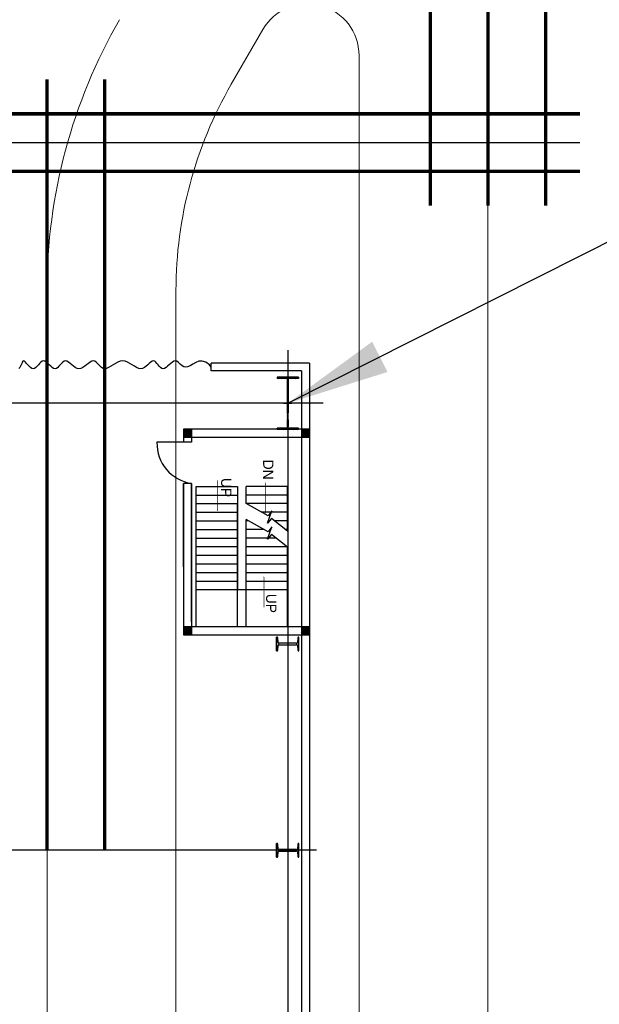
# Model space of a CAD drawing. Extents: x -11758 to 4934791, y -233543 to 1826789.
# Tile 130 of 256: x 2159290 to 2176146, y 6158 to 34790. Entities that reach past the tile are written whole.
import ezdxf

# ---------------------------------------------------------------- set-up
doc = ezdxf.new("R2010")
doc.units = 0
doc.header["$LTSCALE"] = 800
doc.header["$MEASUREMENT"] = 0
for name, pattern in [('CENTER', [2, 1.25, -0.25, 0.25, -0.25]), ('CENTER2', [1.125, 0.75, -0.125, 0.125, -0.125]), ('CONTINOUS', [0]), ('HIDDEN', [0.375, 0.25, -0.125])]:
    doc.linetypes.add(name, pattern=pattern)
doc.layers.get('0').update_dxf_attribs({"linetype": 'CONTINUOUS'})
for name, color, linetype in [('COL', 1, 'CENTER'), ('GRID', 8, 'CENTER'), ('KEY PLAN', 251, 'CONTINUOUS'), ('PIPE', 1, 'CONTINUOUS'), ('REV3', 2, 'CONTINUOUS'), ('WALL', 6, 'CONTINUOUS')]:
    doc.layers.add(name, color=color, linetype=linetype)
doc.styles.add('HTX11', font='O8111901')
doc.styles.add('ROMANS', font='ISO9.shx', dxfattribs={"width": 0.8})
doc.styles.get("Standard").update_dxf_attribs({"font": 'ISO9'})
doc.dimstyles.get("Standard").update_dxf_attribs({"dimtxt": 0.18, "dimasz": 0.18, "dimexe": 0.18, "dimexo": 0.0625, "dimgap": 0.09, "dimtad": 0, "dimtih": 1, "dimtoh": 1, "dimdec": 4, "dimzin": 0, "dimdsep": 46, "dimtxsty": 'Standard', "dimcen": 0.09, "dimadec": 0, "dimazin": 0, "dimtfac": 1, "dimtdec": 4, "dimtofl": 0, "dimtmove": 0, "dimatfit": 3, "dimfxl": 1, "dimtolj": 1, "dimtzin": 0, "dimarcsym": 0})
pattern_1 = [(225, (987345.39, 1095521.387), (-22.097087, 22.097087), [])]
pattern_2 = [(225, (990776.214, 1095521.387), (-22.097087, 22.097087), [])]

# ---------------------------------------------------------------- blocks, each defined once
blk = doc.blocks.new('A$C41E52089')
at = {"layer": 'COL'}
h = blk.add_hatch(dxfattribs=at)
h.set_pattern_fill('ANSI31', color=256, scale=100, style=0)
h.paths.add_polyline_path([(310, -720), (0, -720), (0, -760), (310, -760)])
h.paths.add_polyline_path([(0, -720), (-310, -720), (-310, -760), (0, -760)])
h.paths.add_polyline_path([(0, 0), (-13, 0), (-13, -720), (0, -720)])
h.paths.add_polyline_path([(0, 720), (-13, 720), (-13, 0), (0, 0)])
h.paths.add_polyline_path([(12, 0), (0, 0), (0, -720), (12, -720)])
h.paths.add_polyline_path([(12, 720), (0, 720), (0, 0), (12, 0)])
h.paths.add_polyline_path([(310, 760), (0, 760), (0, 720), (12, 720), (310, 720)])
h.paths.add_polyline_path([(0, 760), (-310, 760), (-310, 720), (0, 720)])
for p, q in [((-310, 760), (310, 760)), ((-310, 760), (-310, 720)), ((-310, 720), (310, 720)), ((-13, -720), (-13, 720)), ((12, -720), (12, 720)), ((310, 760), (310, 720)), ((-310, -720), (310, -720)), ((-310, -760), (-310, -720)), ((-310, -760), (310, -760)), ((310, -760), (310, -720))]:
    blk.add_line(p, q, dxfattribs=at)
at = {"layer": 'COL', "color": 2}
for p, q in [((0, -800), (0, 800)), ((123, 0), (-123, 0))]:
    blk.add_line(p, q, dxfattribs=at)
blk = doc.blocks.new('Stair-Unl. Bay')
at = {"layer": 'REV3', "linetype": 'Continuous'}
h = blk.add_hatch(dxfattribs=at)
h.set_pattern_fill('ANSI31', color=256, scale=250, angle=90, style=0)
h.set_pattern_definition(pattern_1)
h.paths.add_polyline_path([(862563, 874681), (862563, 874796), (862793, 874796), (862793, 874681)])
h = blk.add_hatch(dxfattribs=at)
h.set_pattern_fill('ANSI31', color=256, scale=250, angle=90, style=0)
h.set_pattern_definition(pattern_2)
h.paths.add_polyline_path([(865994, 874681), (865994, 874796), (866224, 874796), (866224, 874681)])
h = blk.add_hatch(dxfattribs=at)
h.set_pattern_fill('ANSI31', color=256, scale=250, angle=90, style=0)
h.set_pattern_definition(pattern_1)
h.paths.add_polyline_path([(862563, 874566), (862563, 874681), (862793, 874681), (862793, 874566)])
h = blk.add_hatch(dxfattribs=at)
h.set_pattern_fill('ANSI31', color=256, scale=250, angle=90, style=0)
h.set_pattern_definition(pattern_2)
h.paths.add_polyline_path([(865994, 874566), (865994, 874681), (866224, 874681), (866224, 874566)])
h = blk.add_hatch(dxfattribs=at)
h.set_pattern_fill('ANSI31', color=256, scale=250, angle=90, style=0)
h.set_pattern_definition([(225, (987345.39, 1089771.387), (-22.097087, 22.097087), [])])
h.paths.add_polyline_path([(862563, 868816), (862563, 869046), (862793, 869046), (862793, 868816)])
h = blk.add_hatch(dxfattribs=at)
h.set_pattern_fill('ANSI31', color=256, scale=250, angle=90, style=0)
h.set_pattern_definition([(225, (990776.214, 1089771.387), (-22.097087, 22.097087), [])])
h.paths.add_polyline_path([(865994, 868816), (865994, 869046), (866224, 869046), (866224, 868816)])
for p, q in [((862563, 874796), (862793, 874796)), ((865994, 874796), (866224, 874796)), ((862563, 874566), (862793, 874566)), ((865994, 874566), (866224, 874566)), ((864652, 873481), (864402, 873481))]:
    blk.add_line(p, q, dxfattribs=at)
at = {"layer": 'REV3', "linetype": 'Continuous', "flags": 128}
for points in [[(863885, 873083, 0, 150, 0), (863885, 873438, 25, 25, 0), (863885, 873997, 25, 25, 0)], [(863833, 871281, 0, 150, 0), (863833, 870927, 25, 25, 0), (863833, 870368, 25, 25, 0)], [(865241, 871216, 0, 150, 0), (865241, 870861, 25, 25, 0), (865241, 870303, 25, 25, 0)]]:
    blk.add_lwpolyline(points, format="xyseb", dxfattribs=at)
at = {"layer": 'WALL'}
for p, q in [((863202, 874566), (863202, 872244)), ((864402, 874566), (864402, 871446)), ((864652, 874566), (864652, 870981)), ((865852, 874566), (865852, 870481)), ((866224, 870395), (866224, 874418)), ((864402, 873481), (863202, 873481)), ((865852, 873481), (864652, 873481)), ((864402, 873231), (863202, 873231)), ((865852, 873231), (864652, 873231)), ((864402, 872981), (863202, 872981)), ((864402, 872731), (863202, 872731)), ((865852, 872981), (864652, 872981)), ((865852, 872731), (864652, 872731)), ((864402, 872481), (863202, 872481)), ((865852, 872481), (864652, 872481)), ((864402, 872231), (863202, 872231)), ((865852, 872231), (864652, 872231)), ((863535, 871981), (864402, 871981)), ((865852, 871981), (864652, 871981)), ((863202, 871779), (863202, 870481)), ((863202, 871731), (863263, 871731)), ((863888, 871731), (864402, 871731)), ((865852, 871731), (864652, 871731)), ((863202, 871481), (863580, 871481)), ((864339, 871481), (864402, 871481)), ((865852, 871481), (864652, 871481)), ((863202, 871231), (863952, 871231)), ((865852, 871231), (864652, 871231)), ((863202, 870981), (864402, 870981)), ((863202, 870731), (864402, 870731)), ((864402, 870981), (864402, 870481)), ((865852, 870981), (864652, 870981)), ((865852, 870731), (864652, 870731)), ((863202, 870481), (864402, 870481)), ((865852, 870481), (864652, 870481)), ((865993, 870395), (866223, 870395)), ((865994, 869195), (866997, 869195))]:
    blk.add_line(p, q, dxfattribs=at)
for points in [[(862563, 874796), (862563, 874566), (866224, 874566), (866224, 874796)], [(866224, 868816), (866224, 869046), (862563, 869046), (862563, 868816)]]:
    blk.add_lwpolyline(points, close=True, dxfattribs=at)
for points in [[(862793, 869046), (862793, 874796)], [(865994, 870395), (865994, 874796)], [(866224, 870395), (866224, 874796)], [(862563, 869046), (862563, 874566)], [(865994, 870395), (865994, 874566)], [(865993, 874418), (865994, 870395)], [(864652, 870481), (864652, 873481)], [(866224, 872818), (866224, 870395)], [(863198, 872247), (863670, 871875), (863781, 872015), (863655, 871659), (863766, 871799), (864402, 871446)], [(863198, 871783), (863670, 871410), (863781, 871550), (863655, 871194), (863766, 871335), (864402, 870981)], [(862563, 868816), (862563, 869086)], [(862793, 868816), (862793, 869046)], [(865994, 868816), (865994, 869195)], [(866224, 868816), (866224, 869195)]]:
    blk.add_lwpolyline(points, dxfattribs=at)
blk.add_arc((865811, 869223), 1186, 358.6299, 81.1377, dxfattribs=at)
at = {"style": 'HTX11'}
for s, p in [('UP', (863822, 873602)), ('UP', (865131, 870236)), ('DN', (863909, 869703))]:
    blk.add_text(s, height=300, rotation=90, dxfattribs=at).set_placement(p)
blk = doc.blocks.new('I4')
blk.add_lwpolyline([(250, 200), (248, 200, 0.388879), (223, 177), (216, 43, -0.388879), (191, 20), (-191, 20, -0.388879), (-216, 43), (-223, 177, 0.388879), (-248, 200), (-250, 200), (-250, -200), (-248, -200, 0.388879), (-223, -177), (-216, -43, -0.388879), (-191, -20), (191, -20, -0.388879), (216, -43), (223, -177, 0.388879), (248, -200), (250, -200), (250, 200), (250, -200)], format="xyb")

msp = doc.modelspace()

# ---------------------------------------------------------------- linework, layer by layer
msp.add_line((2167410, 10635.3), (2166760, 10635.3))
at = {"layer": 'GRID', "linetype": 'CENTER', "ltscale": 5000}
for p, q in [((2167085, 25178.7), (2167085, -14374.9)), ((2168111.3, 23635.3), (2072684.5, 23635.3))]:
    msp.add_line(p, q, dxfattribs=at)
at = {"layer": 'GRID', "linetype": 'CENTER', "ltscale": 2500}
msp.add_line((2167924.4, 10635.3), (2118014.2, 10635.3), dxfattribs=at)
at = {"layer": 'KEY PLAN', "linetype": 'CONTINOUS', "lineweight": 15}
for p, q in [((2172908, 80115.9), (2172908, -39752.7)), ((2165442.6, 32914.7), (2166358.9, 34501.9)), ((2169158, 33751.9), (2169158, -14828.6)), ((2160085, 26915.1), (2160085, -21114.7)), ((2163835, -14828.1), (2163835, 26915.1))]:
    msp.add_line(p, q, dxfattribs=at)
at = {"layer": 'KEY PLAN', "linetype": 'CONTINOUS', "lineweight": 15, "const_width": 100}
for points in [[(2171232, 78232.8), (2171232, 29377.3)], [(2172908, 78232.8), (2172908, 29377.3)], [(2174584, 78232.8), (2174584, 29377.3)]]:
    msp.add_lwpolyline(points, dxfattribs=at)
at = {"layer": 'KEY PLAN', "linetype": 'HIDDEN', "ltscale": 5000, "const_width": 100}
for points in [[(2160084.9, 33053.3), (2160084.9, 10635.3)], [(2161760.9, 33053.3), (2161760.9, 10635.3)], [(2143297, 32053.3), (2175584, 32053.3)], [(2143297, 30377.3), (2175584, 30377.3)]]:
    msp.add_lwpolyline(points, dxfattribs=at)
at = {"layer": 'KEY PLAN', "linetype": 'CENTER2', "ltscale": 5000}
msp.add_lwpolyline([(2143297, 31215.3), (2175584, 31215.3)], dxfattribs=at)
at = {"layer": 'KEY PLAN', "linetype": 'CONTINOUS', "lineweight": 15}
for centre, radius, start, end in [((2167658, 33751.9), 1500, 0, 150), ((2175834.9, 26914.7), 15750, 150, 180), ((2175834.9, 26914.7), 12000, 150, 180)]:
    msp.add_arc(centre, radius, start, end, dxfattribs=at)
at = {"layer": 'PIPE'}
msp.add_lwpolyline([(2164856.1, 24680.8), (2164805.7, 24751.4), (2164701.5, 24834.1), (2164600.1, 24864.6), (2164502.6, 24856.1), (2164410.2, 24821.7), (2164323.9, 24774.6), (2164244.9, 24728.1), (2164174.4, 24695.3), (2164113, 24686.2), (2164059.6, 24698), (2164012.6, 24724.6), (2163970.3, 24759.9), (2163931.3, 24797.9), (2163893.8, 24832.6), (2163856.2, 24857.8), (2163817.1, 24867.6), (2163775.1, 24857.7), (2163730.6, 24831.7), (2163684.6, 24794.9), (2163637.7, 24752.7), (2163590.8, 24710.6), (2163544.8, 24673.8), (2163500.3, 24647.8), (2163458.3, 24637.9), (2163419.3, 24647.8), (2163382.8, 24673.8), (2163348.2, 24710.6), (2163314.8, 24752.7), (2163282, 24794.9), (2163248.9, 24831.7), (2163215, 24857.7), (2163179.5, 24867.6), (2163141.9, 24857.7), (2163102, 24831.7), (2163059.7, 24794.9), (2163015, 24752.7), (2162967.7, 24710.6), (2162917.8, 24673.8), (2162865.2, 24647.8), (2162809.9, 24637.9), (2162751.8, 24647.8), (2162691.1, 24673.8), (2162628.1, 24710.6), (2162563, 24752.7), (2162496.1, 24794.9), (2162427.6, 24831.7), (2162357.8, 24857.7), (2162286.9, 24867.6), (2162215.3, 24857.7), (2162143.7, 24831.7), (2162073, 24794.9), (2162004, 24752.7), (2161937.6, 24710.6), (2161874.5, 24673.8), (2161815.6, 24647.8), (2161761.7, 24637.9), (2161713.4, 24647.8), (2161669.7, 24673.8), (2161629.4, 24710.6), (2161591.2, 24752.7), (2161554, 24794.9), (2161516.4, 24831.7), (2161477.3, 24857.7), (2161435.4, 24867.6), (2161389.7, 24857.7), (2161340.6, 24831.7), (2161288.8, 24794.9), (2161234.9, 24752.7), (2161179.6, 24710.6), (2161123.5, 24673.8), (2161067.4, 24647.8), (2161011.7, 24637.9), (2160957.3, 24647.8), (2160904.1, 24673.8), (2160852.4, 24710.6), (2160802.4, 24752.7), (2160754, 24794.9), (2160707.5, 24831.7), (2160663, 24857.7), (2160620.6, 24867.6), (2160580.2, 24857.7), (2160541.7, 24831.7), (2160504.3, 24794.9), (2160467.6, 24752.7), (2160431.2, 24710.6), (2160394.4, 24673.8), (2160356.9, 24647.8), (2160318, 24637.9), (2160277.4, 24647.8), (2160235.5, 24673.8), (2160192.7, 24710.6), (2160149.4, 24752.7), (2160106.1, 24794.9), (2160063.3, 24831.7), (2160021.4, 24857.7), (2159980.8, 24867.6), (2159941.9, 24857.7), (2159904.5, 24831.7), (2159867.9, 24794.9), (2159832, 24752.7), (2159796.1, 24710.6), (2159759.9, 24673.8), (2159722.9, 24647.8), (2159684.7, 24637.9), (2159645.2, 24647.8), (2159604.9, 24673.8), (2159564.8, 24710.6), (2159525.9, 24752.7), (2159488.9, 24794.9), (2159455, 24831.7), (2159424.8, 24857.7), (2159399.4, 24867.6), (2159379.2, 24857.7), (2159362.7, 24831.7), (2159347.8, 24794.9), (2159332.4, 24752.7), (2159314.7, 24710.6), (2159292.4, 24673.8), (2159263.7, 24647.8)], dxfattribs=at)
at = {"layer": 'WALL'}
for p, q in [((2167715, 24805.3), (2164856.1, 24805.3)), ((2164856.1, 24575.3), (2164856.1, 24805.3)), ((2167715, 24805.3), (2167715, -14193.5)), ((2167485, 24575.3), (2164856.1, 24575.3)), ((2167485, 24575.3), (2167485, -13963.5))]:
    msp.add_line(p, q, dxfattribs=at)

# ---------------------------------------------------------------- block references
at = {"color": 8, "rotation": 180}
msp.add_blockref('Stair-Unl. Bay', (3030277.9, 891697.5), dxfattribs=at)
at = {"layer": 'COL', "rotation": 180}
msp.add_blockref('A$C41E52089', (2167085, 23635.3), dxfattribs=at)
msp.add_blockref('A$C41E52089', (2167085, 23635.3), dxfattribs=at)
at = {"layer": 'COL', "xscale": 1.299999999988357, "rotation": 180}
for p in [(2167085, 16635.3), (2167085, 10635.3)]:
    msp.add_blockref('I4', p, dxfattribs=at)

# ---------------------------------------------------------------- texts
at = {"layer": 'KEY PLAN', "linetype": 'CONTINOUS', "lineweight": 15, "insert": (2146195.7, 34704.6), "char_height": 375, "width": 3598.617, "attachment_point": 1, "style": 'ROMANS'}
msp.add_mtext('\\pi111.81;{\\W1;FOUNDATION \\P\\pi67.166;FOR STATOR \\P\\pi852.88;LIFTING  \\P\\pi227.88;STRUCTURE}', dxfattribs=at)

# ---------------------------------------------------------------- leaders
at = {"linetype": 'CONTINOUS', "lineweight": 15}
msp.add_leader([(2167084.9, 23634.9), (2196449.8, 38442.6), (2203077.3, 38442.6)], dimstyle='Standard', override={"dimtxt": 350, "dimasz": 3000, "dimexe": 0, "dimexo": 0, "dimgap": 100, "dimtad": 0, "dimtih": 0, "dimtoh": 0, "dimdec": 0, "dimtxsty": 'ROMANS', "dimcen": 0, "dimclrd": 9, "dimclre": 9, "dimclrt": 256, "dimtdec": 0, "dimtix": 1, "dimtofl": 1, "dimatfit": 0}, dxfattribs=at)

doc.saveas('drawing.dxf')
